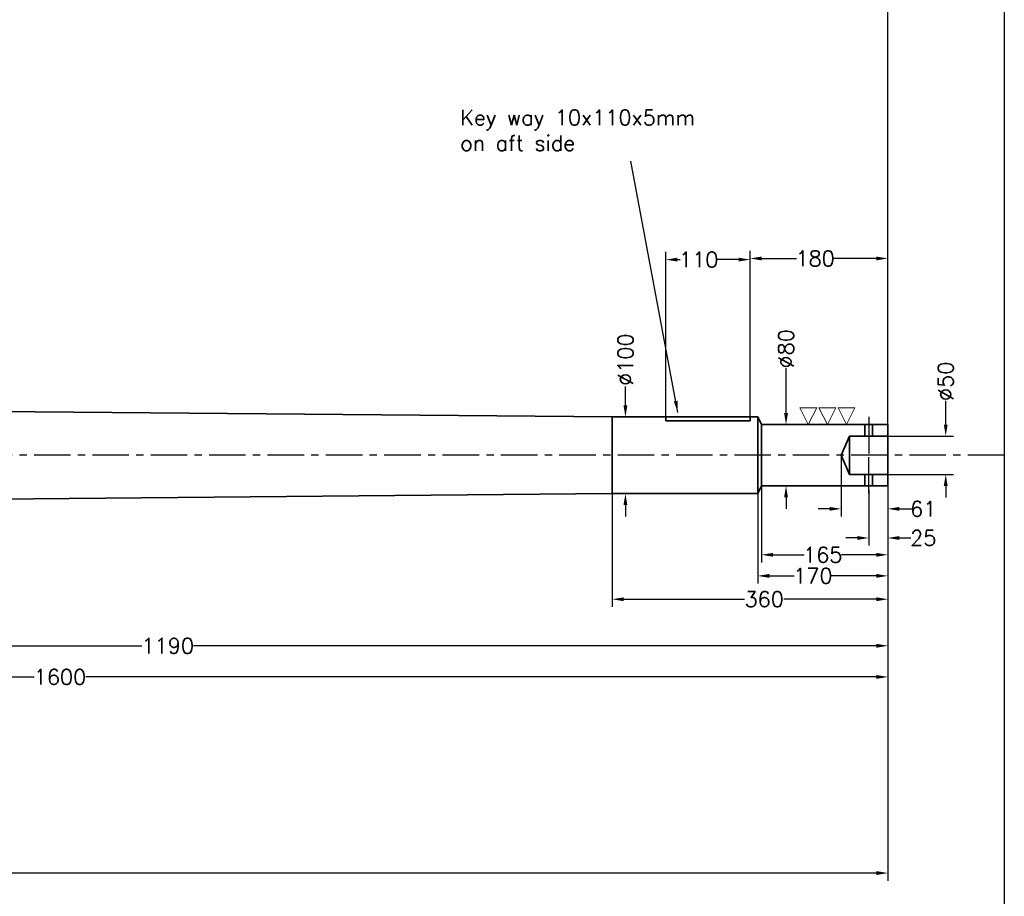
# Model space of a CAD drawing. Extents: x -3705 to 390, y -788 to 1862.
# Tile 4 of 5: x -946 to 340, y -177 to 967. Entities that reach past the tile are written whole.
import ezdxf

# ---------------------------------------------------------------- set-up
doc = ezdxf.new("R2010")
doc.units = 0
doc.header["$LTSCALE"] = 1.5
doc.header["$PDMODE"] = 2
doc.header["$PDSIZE"] = 5
doc.linetypes.add('CENTER', pattern=[50.8, 31.75, -6.35, 6.35, -6.35])
doc.layers.get('0').update_dxf_attribs({"linetype": 'CONTINUOUS'})
doc.layers.get('DEFPOINTS').update_dxf_attribs({"linetype": 'CONTINUOUS'})
doc.layers.add('CENTER', color=9, linetype='CENTER')
doc.layers.add('RAMME', color=7, linetype='CONTINUOUS')
doc.layers.add('DIMS', color=7, linetype='CONTINUOUS', lineweight=15)
doc.layers.add('STOCK', color=5, linetype='CONTINUOUS', lineweight=35)
doc.styles.add('ROMANS', font='romans')
doc.dimstyles.new('Text 20', dxfattribs={"dimtxt": 20, "dimasz": 15, "dimexe": 10, "dimexo": 0, "dimgap": 0, "dimtad": 0, "dimdsep": 46, "dimtxsty": 'ROMANS', "dimcen": 10, "dimazin": 2, "dimtfac": 0.65, "dimtofl": 0, "dimtmove": 0, "dimatfit": 0, "dimfxl": 0, "dimtolj": 1, "dimarcsym": 0})

# ---------------------------------------------------------------- blocks, each defined once
blk = doc.blocks.new('*D7')
at = {"layer": 'DEFPOINTS', "color": 0, "transparency": 16777216}
for p in [(163, 353.5), (188, 358.5), (163, 290.5)]:
    blk.add_point(p, dxfattribs=at)
at = {"layer": 'DIMS', "color": 0, "lineweight": -2, "transparency": 16777216}
for p, q in [((163, 353.5), (163, 280.5)), ((188, 358.5), (188, 280.5)), ((148, 290.5), (133, 290.5)), ((203, 290.5), (218, 290.5))]:
    blk.add_line(p, q, dxfattribs=at)
at = {"layer": 'DIMS', "color": 0, "transparency": 16777216}
for points in [[(148, 293), (148, 288), (163, 290.5)], [(203, 293), (203, 288), (188, 290.5)]]:
    blk.add_solid(points, dxfattribs=at)
at = {"layer": 'DIMS', "color": 0, "transparency": 16777216, "insert": (234.2, 290.5), "char_height": 20, "attachment_point": 5, "style": 'ROMANS'}
blk.add_mtext('\\A1;25', dxfattribs=at)
blk = doc.blocks.new('*D8')
at = {"layer": 'DEFPOINTS', "color": 0, "transparency": 16777216}
for p in [(188, 423.5), (263.5, 423.5), (188, 373.5)]:
    blk.add_point(p, dxfattribs=at)
at = {"layer": 'DIMS', "color": 0, "lineweight": -2, "transparency": 16777216}
for p, q in [((263.5, 438.5), (263.5, 469.8)), ((188, 423.5), (273.5, 423.5)), ((188, 373.5), (273.5, 373.5)), ((263.5, 358.5), (263.5, 343.5))]:
    blk.add_line(p, q, dxfattribs=at)
at = {"layer": 'DIMS', "color": 0, "transparency": 16777216}
for points in [[(261, 438.5), (266, 438.5), (263.5, 423.5)], [(261, 358.5), (266, 358.5), (263.5, 373.5)]]:
    blk.add_solid(points, dxfattribs=at)
at = {"layer": 'DIMS', "color": 0, "transparency": 16777216, "insert": (263.5, 495), "char_height": 20, "attachment_point": 5, "rotation": 90, "style": 'ROMANS'}
blk.add_mtext('\\A1;%%c50', dxfattribs=at)
blk = doc.blocks.new('*D9')
at = {"layer": 'DEFPOINTS', "color": 0, "transparency": 16777216}
for p in [(-2772, 368.5), (188, 139.7), (188, -147.1)]:
    blk.add_point(p, dxfattribs=at)
at = {"layer": 'DIMS', "color": 0, "lineweight": -2, "transparency": 16777216}
for p, q in [((-2772, 368.5), (-2772, -157.1)), ((188, 139.7), (188, -157.1)), ((-2757, -147.1), (-1230.7, -147.1)), ((173, -147.1), (-1160.3, -147.1))]:
    blk.add_line(p, q, dxfattribs=at)
at = {"layer": 'DIMS', "color": 0, "transparency": 16777216}
for points in [[(-2757, -144.6), (-2757, -149.6), (-2772, -147.1)], [(173, -144.6), (173, -149.6), (188, -147.1)]]:
    blk.add_solid(points, dxfattribs=at)
at = {"layer": 'DIMS', "color": 0, "transparency": 16777216, "insert": (-1195.5, -147.1), "char_height": 20, "attachment_point": 5, "style": 'ROMANS'}
blk.add_mtext('\\A1;2960', dxfattribs=at)
blk = doc.blocks.new('*D10')
at = {"layer": 'DEFPOINTS', "color": 0, "transparency": 16777216}
for p in [(188, 358.5), (-1002, 341), (-1002, 149.7)]:
    blk.add_point(p, dxfattribs=at)
at = {"layer": 'DIMS', "color": 0, "lineweight": -2, "transparency": 16777216}
for p, q in [((188, 358.5), (188, 139.7)), ((-1002, 341), (-1002, 139.7)), ((-987, 149.7), (-786.1, 149.7)), ((173, 149.7), (-718.5, 149.7))]:
    blk.add_line(p, q, dxfattribs=at)
at = {"layer": 'DIMS', "color": 0, "transparency": 16777216}
for points in [[(-987, 152.2), (-987, 147.2), (-1002, 149.7)], [(173, 152.2), (173, 147.2), (188, 149.7)]]:
    blk.add_solid(points, dxfattribs=at)
at = {"layer": 'DIMS', "color": 0, "transparency": 16777216, "insert": (-752.3, 149.7), "char_height": 20, "attachment_point": 5, "style": 'ROMANS'}
blk.add_mtext('\\A1;1190', dxfattribs=at)
blk = doc.blocks.new('SLETDREJ')
at = {"layer": 'DIMS'}
for p, q in [((-14, 22), (-36, 22)), ((-36, 22), (-25, 0)), ((-14, 22), (-25, 0)), ((-11, 22), (0, 0)), ((11, 22), (-11, 22)), ((11, 22), (0, 0)), ((14, 22), (25, 0)), ((36, 22), (14, 22)), ((36, 22), (25, 0))]:
    blk.add_line(p, q, dxfattribs=at)
blk = doc.blocks.new('*D12')
at = {"layer": 'DEFPOINTS', "color": 0, "transparency": 16777216}
for p in [(-172, 348.5), (188, 358.5), (-172, 210.5)]:
    blk.add_point(p, dxfattribs=at)
at = {"layer": 'DIMS', "color": 0, "lineweight": -2, "transparency": 16777216}
for p, q in [((-172, 348.5), (-172, 200.5)), ((188, 358.5), (188, 200.5)), ((-157, 210.5), (0.8, 210.5)), ((173, 210.5), (52.2, 210.5))]:
    blk.add_line(p, q, dxfattribs=at)
at = {"layer": 'DIMS', "color": 0, "transparency": 16777216}
for points in [[(-157, 213), (-157, 208), (-172, 210.5)], [(173, 213), (173, 208), (188, 210.5)]]:
    blk.add_solid(points, dxfattribs=at)
at = {"layer": 'DIMS', "color": 0, "transparency": 16777216, "insert": (26.5, 210.5), "char_height": 20, "attachment_point": 5, "style": 'ROMANS'}
blk.add_mtext('\\A1;360', dxfattribs=at)
blk = doc.blocks.new('*D14')
at = {"layer": 'DEFPOINTS', "color": 0, "transparency": 16777216}
for p in [(8, 654), (-102, 448.5), (8, 448.5)]:
    blk.add_point(p, dxfattribs=at)
at = {"layer": 'DIMS', "color": 0, "lineweight": -2, "transparency": 16777216}
for p, q in [((-102, 448.5), (-102, 664)), ((8, 448.5), (8, 664)), ((-87, 654), (-83.3, 654)), ((-7, 654), (-34.7, 654))]:
    blk.add_line(p, q, dxfattribs=at)
at = {"layer": 'DIMS', "color": 0, "transparency": 16777216}
for points in [[(-87, 656.5), (-87, 651.5), (-102, 654)], [(-7, 656.5), (-7, 651.5), (8, 654)]]:
    blk.add_solid(points, dxfattribs=at)
at = {"layer": 'DIMS', "color": 0, "transparency": 16777216, "insert": (-59, 654), "char_height": 20, "attachment_point": 5, "style": 'ROMANS'}
blk.add_mtext('\\A1;110', dxfattribs=at)
blk = doc.blocks.new('*D15')
at = {"layer": 'DEFPOINTS', "color": 0, "linetype": 'Continuous', "ltscale": 0.2, "transparency": 16777216}
for p in [(-172, 448.5), (-154.7, 448.5), (-172, 348.5)]:
    blk.add_point(p, dxfattribs=at)
at = {"layer": 'DIMS', "color": 0, "linetype": 'Continuous', "lineweight": -2, "ltscale": 0.2, "transparency": 16777216}
for p, q in [((-154.7, 463.5), (-154.7, 488.5)), ((-172, 448.5), (-144.7, 448.5)), ((-172, 348.5), (-144.7, 348.5)), ((-154.7, 333.5), (-154.7, 318.5))]:
    blk.add_line(p, q, dxfattribs=at)
at = {"layer": 'DIMS', "color": 0, "linetype": 'Continuous', "ltscale": 0.2, "transparency": 16777216}
for points in [[(-157.2, 463.5), (-152.2, 463.5), (-154.7, 448.5)], [(-157.2, 333.5), (-152.2, 333.5), (-154.7, 348.5)]]:
    blk.add_solid(points, dxfattribs=at)
at = {"layer": 'DIMS', "color": 0, "linetype": 'Continuous', "ltscale": 0.2, "transparency": 16777216, "insert": (-154.7, 523.3), "char_height": 20, "attachment_point": 5, "rotation": 90, "style": 'ROMANS'}
blk.add_mtext('\\A1;%%C100', dxfattribs=at)
blk = doc.blocks.new('*D16')
at = {"layer": 'DEFPOINTS', "color": 0, "linetype": 'Continuous', "ltscale": 0.2, "transparency": 16777216}
for p in [(18, 348.5), (188, 358.5), (18, 241)]:
    blk.add_point(p, dxfattribs=at)
at = {"layer": 'DIMS', "color": 0, "linetype": 'Continuous', "lineweight": -2, "ltscale": 0.2, "transparency": 16777216}
for p, q in [((18, 348.5), (18, 231)), ((188, 358.5), (188, 231)), ((33, 241), (65.7, 241)), ((173, 241), (114.3, 241))]:
    blk.add_line(p, q, dxfattribs=at)
at = {"layer": 'DIMS', "color": 0, "linetype": 'Continuous', "ltscale": 0.2, "transparency": 16777216}
for points in [[(33, 243.5), (33, 238.5), (18, 241)], [(173, 243.5), (173, 238.5), (188, 241)]]:
    blk.add_solid(points, dxfattribs=at)
at = {"layer": 'DIMS', "color": 0, "linetype": 'Continuous', "ltscale": 0.2, "transparency": 16777216, "insert": (90, 241), "char_height": 20, "attachment_point": 5, "style": 'ROMANS'}
blk.add_mtext('\\A1;170', dxfattribs=at)
blk = doc.blocks.new('*D17')
at = {"layer": 'DEFPOINTS', "color": 0, "transparency": 16777216}
for p in [(188, 358.5), (-1412, 341), (-1412, 109)]:
    blk.add_point(p, dxfattribs=at)
at = {"layer": 'DIMS', "color": 0, "lineweight": -2, "transparency": 16777216}
for p, q in [((188, 358.5), (188, 99)), ((-1412, 341), (-1412, 99)), ((-1397, 109), (-926.8, 109)), ((173, 109), (-859.2, 109))]:
    blk.add_line(p, q, dxfattribs=at)
at = {"layer": 'DIMS', "color": 0, "transparency": 16777216}
for points in [[(-1397, 111.5), (-1397, 106.5), (-1412, 109)], [(173, 111.5), (173, 106.5), (188, 109)]]:
    blk.add_solid(points, dxfattribs=at)
at = {"layer": 'DIMS', "color": 0, "transparency": 16777216, "insert": (-893, 109), "char_height": 20, "attachment_point": 5, "style": 'ROMANS'}
blk.add_mtext('\\A1;1600', dxfattribs=at)
blk = doc.blocks.new('*D18')
at = {"layer": 'DEFPOINTS', "color": 0, "transparency": 16777216}
for p in [(-1272, 1098), (188, 438.5), (-1272, 398.5)]:
    blk.add_point(p, dxfattribs=at)
at = {"layer": 'DIMS', "color": 0, "lineweight": -2, "transparency": 16777216}
for p, q in [((-1272, 398.5), (-1272, 1108)), ((188, 438.5), (188, 1108)), ((-1257, 1098), (-717.3, 1098)), ((173, 1098), (-649.7, 1098))]:
    blk.add_line(p, q, dxfattribs=at)
at = {"layer": 'DIMS', "color": 0, "transparency": 16777216}
for points in [[(-1257, 1100.5), (-1257, 1095.5), (-1272, 1098)], [(173, 1100.5), (173, 1095.5), (188, 1098)]]:
    blk.add_solid(points, dxfattribs=at)
at = {"layer": 'DIMS', "color": 0, "transparency": 16777216, "insert": (-683.5, 1098), "char_height": 20, "attachment_point": 5, "style": 'ROMANS'}
blk.add_mtext('\\A1;1460', dxfattribs=at)
blk = doc.blocks.new('*D23')
at = {"layer": 'DEFPOINTS', "color": 0, "transparency": 16777216}
for p in [(-3065.4, 722.9), (-2954.1, 521.6), (-2768.5, 426), (-3131, 398.5), (340, 398.5)]:
    blk.add_point(p, dxfattribs=at)
at = {"layer": 'DIMS', "color": 0, "lineweight": -2, "transparency": 16777216}
for start, end in [(138.4928, 152.8386), (162.1614, 176.5072)]:
    blk.add_arc((-2741, 398.5), 246.1, start, end, dxfattribs=at)
at = {"layer": 'DIMS', "color": 0, "transparency": 16777216}
for points in [[(-2927.1, 563.3), (-2923.5, 559.9), (-2915, 572.5)], [(-2984.1, 413.4), (-2989.1, 413.6), (-2987.1, 398.5)]]:
    blk.add_solid(points, dxfattribs=at)
at = {"layer": 'DIMS', "color": 0, "transparency": 16777216, "insert": (-2968.4, 492.7), "char_height": 20, "attachment_point": 5, "rotation": 67.5, "style": 'ROMANS'}
blk.add_mtext('\\A1;45°', dxfattribs=at)
blk = doc.blocks.new('*D28')
at = {"layer": 'DEFPOINTS', "color": 0, "transparency": 16777216}
for p in [(127, 398.5), (188, 358.5), (188, 328.5)]:
    blk.add_point(p, dxfattribs=at)
at = {"layer": 'DIMS', "color": 0, "lineweight": -2, "transparency": 16777216}
for p, q in [((127, 398.5), (127, 318.5)), ((188, 358.5), (188, 318.5)), ((112, 328.5), (97, 328.5)), ((203, 328.5), (221.3, 328.5))]:
    blk.add_line(p, q, dxfattribs=at)
at = {"layer": 'DIMS', "color": 0, "transparency": 16777216}
for points in [[(112, 331), (112, 326), (127, 328.5)], [(203, 331), (203, 326), (188, 328.5)]]:
    blk.add_solid(points, dxfattribs=at)
at = {"layer": 'DIMS', "color": 0, "transparency": 16777216, "insert": (234.2, 328.5), "char_height": 20, "attachment_point": 5, "style": 'ROMANS'}
blk.add_mtext('\\A1;61', dxfattribs=at)
blk = doc.blocks.new('*D33')
at = {"layer": 'DEFPOINTS', "color": 0, "transparency": 16777216}
for p in [(23, 358.5), (188, 358.5), (23, 268.5)]:
    blk.add_point(p, dxfattribs=at)
at = {"layer": 'DIMS', "color": 0, "lineweight": -2, "transparency": 16777216}
for p, q in [((23, 358.5), (23, 258.5)), ((188, 358.5), (188, 258.5)), ((38, 268.5), (78.7, 268.5)), ((173, 268.5), (127.3, 268.5))]:
    blk.add_line(p, q, dxfattribs=at)
at = {"layer": 'DIMS', "color": 0, "transparency": 16777216}
for points in [[(38, 271), (38, 266), (23, 268.5)], [(173, 271), (173, 266), (188, 268.5)]]:
    blk.add_solid(points, dxfattribs=at)
at = {"layer": 'DIMS', "color": 0, "transparency": 16777216, "insert": (103, 268.5), "char_height": 20, "attachment_point": 5, "style": 'ROMANS'}
blk.add_mtext('\\A1;165', dxfattribs=at)
blk = doc.blocks.new('*D34')
at = {"layer": 'DEFPOINTS', "color": 0, "transparency": 16777216}
for p in [(23, 438.5), (23, 358.5), (55, 358.5)]:
    blk.add_point(p, dxfattribs=at)
at = {"layer": 'DIMS', "color": 0, "lineweight": -2, "transparency": 16777216}
for p, q in [((55, 453.5), (55, 512.3)), ((23, 438.5), (65, 438.5)), ((23, 358.5), (65, 358.5)), ((55, 343.5), (55, 328.5))]:
    blk.add_line(p, q, dxfattribs=at)
at = {"layer": 'DIMS', "color": 0, "transparency": 16777216}
for points in [[(52.5, 453.5), (57.5, 453.5), (55, 438.5)], [(52.5, 343.5), (57.5, 343.5), (55, 358.5)]]:
    blk.add_solid(points, dxfattribs=at)
at = {"layer": 'DIMS', "color": 0, "transparency": 16777216, "insert": (55, 537.5), "char_height": 20, "attachment_point": 5, "rotation": 90, "style": 'ROMANS'}
blk.add_mtext('\\A1;%%C80', dxfattribs=at)
blk = doc.blocks.new('*D35')
at = {"layer": 'DEFPOINTS', "color": 0, "transparency": 16777216}
for p in [(8, 655.5), (8, 448.5), (188, 438.5)]:
    blk.add_point(p, dxfattribs=at)
at = {"layer": 'DIMS', "color": 0, "lineweight": -2, "transparency": 16777216}
for p, q in [((8, 448.5), (8, 665.5)), ((188, 438.5), (188, 665.5)), ((23, 655.5), (68.7, 655.5)), ((173, 655.5), (117.3, 655.5))]:
    blk.add_line(p, q, dxfattribs=at)
at = {"layer": 'DIMS', "color": 0, "transparency": 16777216}
for points in [[(23, 658), (23, 653), (8, 655.5)], [(173, 658), (173, 653), (188, 655.5)]]:
    blk.add_solid(points, dxfattribs=at)
at = {"layer": 'DIMS', "color": 0, "transparency": 16777216, "insert": (93, 655.5), "char_height": 20, "attachment_point": 5, "style": 'ROMANS'}
blk.add_mtext('\\A1;180', dxfattribs=at)
blk = doc.blocks.new('50mm emergency hole')
for p, q in [((-30, 35), (-30, 25)), ((-20, 35), (-20, 25)), ((-50, 25), (-61, 0)), ((0, 25), (-50, 25)), ((-50, 25), (-50, 0)), ((-50, -25), (-61, 0)), ((-50, -25), (-50, 0)), ((0, -25), (-50, -25)), ((-30, -35), (-30, -25)), ((-20, -35), (-20, -25))]:
    blk.add_line(p, q)
at = {"layer": 'CENTER'}
for p in [(-25, 50), (-25, -50)]:
    blk.add_line(p, (-25, 0), dxfattribs=at)

msp = doc.modelspace()

# ---------------------------------------------------------------- linework, layer by layer
at = {"layer": 'CENTER'}
msp.add_line((340, 398.5), (-3131, 398.5), dxfattribs=at)
at = {"layer": 'RAMME'}
msp.add_line((340, 1812), (340, -738), dxfattribs=at)
at = {"layer": 'STOCK'}
for p, q in [((-172, 448.5), (-1002, 456)), ((18, 448.5), (-172, 448.5)), ((-172, 448.5), (-172, 398.5)), ((-102, 448.5), (-102, 443.5)), ((-102, 443.5), (8, 443.5)), ((8, 443.5), (8, 448.5)), ((18, 348.5), (18, 448.5)), ((23, 438.5), (18, 448.5)), ((188, 438.5), (23, 438.5)), ((23, 438.5), (23, 398.5)), ((158, 433.5), (158, 438.5)), ((168, 433.5), (168, 438.5)), ((188, 398.5), (188, 438.5)), ((-172, 348.5), (-172, 398.5)), ((23, 358.5), (23, 398.5)), ((188, 398.5), (188, 358.5)), ((158, 363.5), (158, 358.5)), ((168, 363.5), (168, 358.5)), ((-172, 348.5), (-1002, 341)), ((18, 348.5), (-172, 348.5)), ((23, 358.5), (18, 348.5)), ((188, 358.5), (23, 358.5))]:
    msp.add_line(p, q, dxfattribs=at)

# ---------------------------------------------------------------- block references
at = {"layer": 'DIMS'}
msp.add_blockref('SLETDREJ', (109, 438.5), dxfattribs=at)
at = {"layer": 'STOCK'}
msp.add_blockref('50mm emergency hole', (188, 398.5), dxfattribs=at)

# ---------------------------------------------------------------- texts
at = {"layer": 'DIMS', "insert": (-370.382, 849.521), "char_height": 20, "attachment_point": 1, "style": 'ROMANS'}
msp.add_mtext('Key way 10x110x5mm\\Pon aft side', dxfattribs=at)

# ---------------------------------------------------------------- dimensions: what is measured, and where the dimension line sits
at = {"layer": 'DIMS'}
for base, p1, p2, picture, middle in [((-1272, 1098), (188, 438.5), (-1272, 398.5), '*D18', (-683.5, 1098)), ((8, 654), (-102, 448.5), (8, 448.5), '*D14', (-59, 654)), ((8, 655.5), (188, 438.5), (8, 448.5), '*D35', (93, 655.5)), ((188, 328.5), (127, 398.5), (188, 358.5), '*D28', (234.19, 328.5)), ((188, -147.058), (-2772, 368.5), (188, 139.676), '*D9', (-1195.5, -147.058)), ((-1412, 109), (188, 358.5), (-1412, 341), '*D17', (-893, 109)), ((-1002, 149.676), (188, 358.5), (-1002, 341), '*D10', (-752.31, 149.676)), ((-172, 210.5), (188, 358.5), (-172, 348.5), '*D12', (26.5, 210.5)), ((23, 268.5), (188, 358.5), (23, 358.5), '*D33', (103, 268.5)), ((163, 290.5), (188, 358.5), (163, 353.5), '*D7', (234.19, 290.5))]:
    dim = msp.add_linear_dim(base=base, p1=p1, p2=p2, dimstyle='Text 20', dxfattribs=at)
    dim.commit()
    dim.dimension.update_dxf_attribs({"geometry": picture, "text_midpoint": middle, "dimtype": 160})
dim = msp.add_angular_dim_2l(base=(-2954.129, 521.55), line1=((-3065.449, 722.949), (-2768.464, 425.964)), line2=((340, 398.5), (-3131, 398.5)), dimstyle='Text 20', dxfattribs=at)
dim.commit()
dim.dimension.update_dxf_attribs({"geometry": '*D23', "text_midpoint": (-2968.367, 492.679)})
for base, p1, p2, text, picture, middle in [((55, 358.5), (23, 438.5), (23, 358.5), '%%C<>', '*D34', (55, 537.5)), ((263.5, 423.5), (188, 373.5), (188, 423.5), '%%c<>', '*D8', (263.5, 495))]:
    dim = msp.add_linear_dim(base=base, p1=p1, p2=p2, angle=90, text=text, dimstyle='Text 20', dxfattribs=at)
    dim.commit()
    dim.dimension.update_dxf_attribs({"geometry": picture, "text_midpoint": middle, "dimtype": 160})
at = {"layer": 'DIMS', "color": 7, "linetype": 'Continuous', "ltscale": 0.2}
dim = msp.add_linear_dim(base=(-154.732, 448.5), p1=(-172, 348.5), p2=(-172, 448.5), angle=90, text='%%C<>', dimstyle='Text 20', dxfattribs=at)
dim.commit()
dim.dimension.update_dxf_attribs({"geometry": '*D15', "text_midpoint": (-154.732, 523.279), "dimtype": 160})
dim = msp.add_linear_dim(base=(18, 241), p1=(188, 358.5), p2=(18, 348.5), dimstyle='Text 20', dxfattribs=at)
dim.commit()
dim.dimension.update_dxf_attribs({"geometry": '*D16', "text_midpoint": (90, 241), "dimtype": 160})

# ---------------------------------------------------------------- leaders
at = {"layer": 'DIMS'}
msp.add_leader([(-86.363, 454.543), (-147.551, 782.679)], dimstyle='Text 20', dxfattribs=at)

doc.saveas('drawing.dxf')
